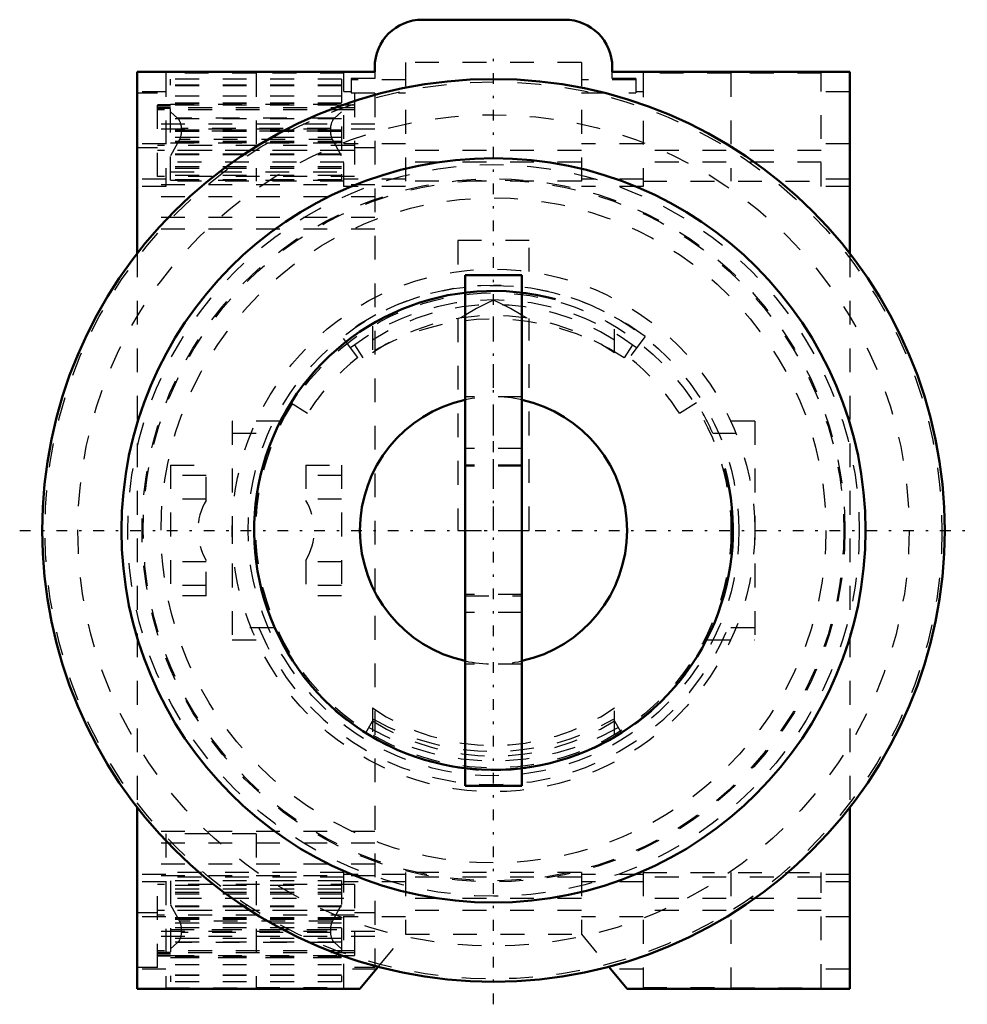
# Model space of a CAD drawing. Header units: millimetres. Extents: x -20 to 20, y -20 to 21.5.
import ezdxf

# ---------------------------------------------------------------- set-up
doc = ezdxf.new("R2010")
doc.units = ezdxf.units.MM
doc.linetypes.add('Center', pattern=[1.5, 0.45, -0.5, 0.05, -0.5])
doc.linetypes.add('Dashed', pattern=[2, 1, -1])
for name, color, linetype, lineweight in [('AM_0', 7, 'Continuous', 30), ('AM_10', 7, 'Continuous', 5), ('AM_3', 7, 'Dashed', 5), ('AM_7', 7, 'Center', 5)]:
    doc.layers.add(name, color=color, linetype=linetype, lineweight=lineweight)

msp = doc.modelspace()

# ---------------------------------------------------------------- linework, layer by layer
at = {"layer": 'AM_0', "color": 7, "linetype": 'Continuous', "lineweight": 50}
for p, q in [((3, 21.5), (-3, 21.5)), ((-5, 19.5), (-5, 19.3)), ((5, 19.3), (5, 19.5)), ((-15, 19.3), (-15, 11.662)), ((-5, 19.3), (-15, 19.3)), ((15, 19.3), (5, 19.3)), ((15, 19.3), (15, 11.662)), ((-13.6, 17.9), (-14.15, 17.9)), ((-6.371, 17.9), (-6.4, 17.9)), ((-13.6, 17.783), (-14.15, 17.783)), ((1.2, 10.75), (-1.2, 10.75)), ((-1.2, 10.75), (-1.2, -10.75)), ((1.2, 10.75), (1.2, -10.75)), ((-1.2, -10.75), (1.2, -10.75)), ((-15, -11.662), (-15, -19.3)), ((15, -11.662), (15, -19.3)), ((-13.6, -17.783), (-14.15, -17.783)), ((-14.15, -17.9), (-13.6, -17.9)), ((-6.4, -17.9), (-6.371, -17.9)), ((-5.63, -19.3), (-4.85, -18.371)), ((4.85, -18.371), (5.63, -19.3)), ((-5.63, -19.3), (-15, -19.3)), ((15, -19.3), (5.63, -19.3))]:
    msp.add_line(p, q, dxfattribs=at)
for radius in [19, 15.666]:
    msp.add_circle((0, 0), radius, dxfattribs=at)
for centre, radius, start, end in [((-3, 19.5), 2, 90, 180), ((3, 19.5), 2, 0, 90), ((0, 0), 5.625, 102.3178, 257.6822), ((0, 0), 5.625, 282.3178, 77.6822)]:
    msp.add_arc(centre, radius, start, end, dxfattribs=at)
at = {"layer": 'AM_10', "color": 7, "linetype": 'Continuous', "lineweight": 50}
msp.add_arc((0, 0), 10.08, 75, 15, dxfattribs=at)
at = {"layer": 'AM_3', "color": 6, "linetype": 'Dashed', "lineweight": 25}
for p, q in [((-3.7, 19.7), (-3.7, 14.48)), ((3.7, 19.7), (-3.7, 19.7)), ((3.7, 19.7), (3.7, 14.48)), ((-13.8, 19.254), (-13.8, 14.48)), ((-10, 19.254), (-13.8, 19.254)), ((-10, 19.254), (-10, 14.7)), ((-6.3, 19.243), (-10, 19.243)), ((-6.3, 14.48), (-6.3, 19.243)), ((-5, 19.3), (-5, 19.02)), ((5, 19.02), (5, 19.3)), ((6.3, 19.243), (6.3, 14.48)), ((10, 19.243), (6.3, 19.243)), ((13.8, 19.254), (10, 19.254)), ((10, 19.254), (10, 14.7)), ((13.8, 14.48), (13.8, 19.254)), ((-6.4, 19), (-13.6, 19)), ((-13.6, 14.746), (-13.6, 19)), ((-6.4, 18.744), (-13.6, 18.744)), ((-6.4, 18.718), (-13.6, 18.718)), ((-6.4, 19), (-6.4, 14.746)), ((-6, 19.02), (-6, 18.419)), ((-5, 19.02), (-6, 19.02)), ((-3.7, 18.97), (-6, 18.97)), ((6, 18.97), (3.7, 18.97)), ((6, 19.02), (5, 19.02)), ((6, 19.02), (6, 18.419)), ((-13.8, 18.469), (-15, 18.469)), ((-14.15, 18.4), (-15, 18.4)), ((-14.15, 14.9), (-14.15, 18.4)), ((-6.4, 18.285), (-13.6, 18.285)), ((-6, 18.469), (-6.3, 18.469)), ((-6, 18.419), (-3.7, 18.419)), ((-5, 18.4), (-5.85, 18.4)), ((-5.85, 18.4), (-5.85, 14.9)), ((-5, 18.4), (-5, -18.4)), ((3.7, 18.419), (6, 18.419)), ((6.3, 18.469), (6, 18.469)), ((15, 18.469), (13.8, 18.469)), ((-6.4, 17.989), (-13.6, 17.989)), ((-6.4, 17.978), (-13.6, 17.978)), ((-6.4, 17.966), (-13.6, 17.966)), ((-13.6, 17.943), (-6.4, 17.943)), ((-6.4, 17.9), (-13.6, 17.9)), ((-5.85, 17.9), (-6.371, 17.9)), ((-5.85, 17.7), (-14.15, 17.7)), ((-5.85, 17.783), (-13.6, 17.783)), ((-13.6, 17.619), (-13.304, 17.352)), ((-6.696, 17.352), (-6.4, 17.619)), ((-5, 17.1), (-15, 17.1)), ((-6.4, 17.328), (-13.6, 17.328)), ((-6.696, 17.352), (-13.304, 17.352)), ((-5, 16.89), (-15, 16.89)), ((-6.4, 16.846), (-13.6, 16.846)), ((-6.4, 16.8), (-13.6, 16.8)), ((-6.851, 16.922), (-13.149, 16.922)), ((-13.149, 16.922), (-13.147, 16.808)), ((-6.853, 16.808), (-13.147, 16.808)), ((-6.853, 16.808), (-6.851, 16.922)), ((-13.8, 16.268), (-15, 16.268)), ((-5.85, 16.2), (-14.15, 16.2)), ((-6.4, 16.54), (-13.6, 16.54)), ((-13.226, 16.451), (-13.6, 15.768)), ((-6.4, 16.373), (-13.6, 16.373)), ((-6.4, 16.317), (-13.6, 16.317)), ((-13.6, 16.312), (-6.4, 16.312)), ((-6.774, 16.451), (-13.226, 16.451)), ((-6.4, 15.768), (-6.774, 16.451)), ((-3.7, 16.268), (-6.3, 16.268)), ((6.3, 16.268), (3.7, 16.268)), ((15, 16.268), (13.8, 16.268)), ((-14.15, 16.1), (-15, 16.1)), ((-5.85, 16), (-14.15, 16)), ((-6.3, 16), (-13.8, 16)), ((-6.4, 15.843), (-13.6, 15.843)), ((-6.4, 15.814), (-13.6, 15.814)), ((-5, 16.1), (-5.85, 16.1)), ((3.7, 16), (-3.7, 16)), ((13.8, 16), (6.3, 16)), ((-6.3, 15.5), (-13.8, 15.5)), ((3.7, 15.5), (-3.7, 15.5)), ((13.8, 15.5), (6.3, 15.5)), ((-6.4, 15.307), (-13.6, 15.307)), ((-6.4, 15.24), (-13.6, 15.24)), ((-13.6, 15.1), (-6.4, 15.1)), ((-6.4, 14.945), (-13.6, 14.945)), ((-13.8, 14.79), (-15, 14.79)), ((-5, 14.542), (-15, 14.542)), ((-5.85, 14.9), (-14.15, 14.9)), ((-6.3, 14.7), (-13.8, 14.7)), ((-6.4, 14.755), (-13.6, 14.755)), ((-13.6, 14.746), (-6.4, 14.745)), ((-3.7, 14.79), (-6.3, 14.79)), ((3.7, 14.7), (-3.7, 14.7)), ((6.3, 14.79), (3.7, 14.79)), ((6.3, 14.7), (13.8, 14.7)), ((15, 14.79), (13.8, 14.79)), ((-13.8, 14.48), (-15, 14.48)), ((-3.7, 14.48), (-6.3, 14.48)), ((6.3, 14.48), (3.7, 14.48)), ((15, 14.48), (13.8, 14.48)), ((-5, 14.046), (-15, 14.046)), ((-5, 13.172), (-15, 13.172)), ((-5, 12.675), (-15, 12.675)), ((1.5, 12.2), (-1.5, 12.2)), ((-1.5, 12.2), (-1.5, 10.897)), ((1.5, 10.897), (1.5, 12.2)), ((-15, 11.662), (-15, -11.662)), ((15, 11.662), (15, -11.662)), ((0, 0), (0, 9.698)), ((-1.5, 8.925), (-1.5, 0)), ((1.5, 0), (1.5, 8.925)), ((-5.1, 8.602), (-5.1, 7.476)), ((5.1, 7.476), (5.1, 8.602)), ((-5.71, 7.277), (-6.379, 8.166)), ((6.379, 8.166), (5.71, 7.277)), ((-5.851, 7.81), (-5.501, 7.271)), ((5.851, 7.81), (5.501, 7.271)), ((1.2, 5.625), (-1.2, 5.625)), ((-8.546, 5.383), (-7.827, 4.93)), ((7.827, 4.93), (8.546, 5.383)), ((-8.992, 4.6), (-11, 4.6)), ((-11, 4.6), (-11, -4.6)), ((11, 4.6), (8.992, 4.6)), ((11, 4.6), (11, -4.6)), ((-11, 4.1), (-9.23, 4.1)), ((9.23, 4.1), (11, 4.1)), ((1.2, 3.45), (-1.2, 3.45)), ((-13.6, 2.75), (-13.6, -2.75)), ((-13.6, 2.75), (-12.1, 2.75)), ((-12.1, 1.262), (-12.1, 2.75)), ((-7.9, 2.75), (-6.4, 2.75)), ((-7.9, 2.75), (-7.9, 1.262)), ((-6.4, 2.75), (-6.4, -2.75)), ((1.2, 2.75), (-1.2, 2.75)), ((1.2, 2.7), (-1.2, 2.7)), ((-12.1, 2.314), (-13.6, 2.314)), ((-6.4, 2.314), (-7.9, 2.314)), ((-12.1, 1.319), (-13.6, 1.319)), ((-6.4, 1.319), (-7.9, 1.319)), ((-1.5, 0), (1.5, 0)), ((-12.1, -1.319), (-13.6, -1.319)), ((-12.1, -2.75), (-12.1, -1.262)), ((-7.9, -1.262), (-7.9, -2.75)), ((-6.4, -1.319), (-7.9, -1.319)), ((-12.1, -2.314), (-13.6, -2.314)), ((-6.4, -2.314), (-7.9, -2.314)), ((-12.1, -2.75), (-13.6, -2.75)), ((-6.4, -2.75), (-7.9, -2.75)), ((1.2, -2.7), (-1.2, -2.7)), ((-1.2, -2.75), (1.2, -2.75)), ((1.2, -3.45), (-1.2, -3.45)), ((-9.256, -4.1), (-11, -4.1)), ((-9.256, -4.1), (-9.229, -4.104)), ((9.229, -4.104), (9.256, -4.1)), ((11, -4.1), (9.256, -4.1)), ((-11, -4.6), (-8.992, -4.6)), ((8.992, -4.6), (11, -4.6)), ((1.2, -5.625), (-1.2, -5.625)), ((-5.1, -7.476), (-5.1, -8.602)), ((5.1, -8.602), (5.1, -7.476)), ((-5.05, -7.947), (-5.392, -8.54)), ((5.05, -7.947), (5.392, -8.54)), ((-5, -12.675), (-15, -12.675)), ((-10, -12.77), (-13.8, -12.77)), ((-13.8, -12.77), (-13.8, -19.254)), ((-10, -12.77), (-10, -19.254)), ((-5, -13.172), (-15, -13.172)), ((-5, -14.046), (-15, -14.046)), ((-13.8, -14.48), (-15, -14.48)), ((-6.3, -14.4), (-13.8, -14.4)), ((-6.3, -19.243), (-6.3, -14.4)), ((-3.7, -14.48), (-6.3, -14.48)), ((3.7, -14.4), (-3.7, -14.4)), ((-3.7, -14.4), (-3.7, -17)), ((3.7, -14.4), (3.7, -17)), ((6.3, -14.48), (3.7, -14.48)), ((6.3, -14.4), (13.8, -14.4)), ((6.3, -14.4), (6.3, -19.243)), ((10, -14.4), (10, -19.254)), ((13.8, -19.254), (13.8, -14.4)), ((15, -14.48), (13.8, -14.48)), ((-5, -14.542), (-15, -14.542)), ((-13.8, -14.79), (-15, -14.79)), ((-5.85, -14.9), (-14.15, -14.9)), ((-14.15, -18.4), (-14.15, -14.9)), ((-6.3, -14.6), (-13.8, -14.6)), ((-6.4, -14.745), (-13.6, -14.746)), ((-13.6, -14.746), (-13.6, -19)), ((-6.4, -14.754), (-13.6, -14.754)), ((-6.4, -14.746), (-6.4, -19)), ((-3.7, -14.79), (-6.3, -14.79)), ((-5.85, -14.9), (-5.85, -18.4)), ((3.7, -14.6), (-3.7, -14.6)), ((6.3, -14.79), (3.7, -14.79)), ((13.8, -14.6), (6.3, -14.6)), ((15, -14.79), (13.8, -14.79)), ((-6.4, -14.945), (-13.6, -14.945)), ((-6.4, -15.1), (-13.6, -15.1)), ((-6.4, -15.24), (-13.6, -15.24)), ((-6.4, -15.307), (-13.6, -15.307)), ((-6.3, -15.5), (-13.8, -15.5)), ((3.7, -15.5), (-3.7, -15.5)), ((13.8, -15.5), (6.3, -15.5)), ((-14.15, -16.1), (-15, -16.1)), ((-5.85, -16), (-14.15, -16)), ((-6.3, -16), (-13.8, -16)), ((-13.6, -15.768), (-13.226, -16.451)), ((-6.4, -15.814), (-13.6, -15.814)), ((-6.4, -15.843), (-13.6, -15.843)), ((-6.774, -16.451), (-6.4, -15.768)), ((-5, -16.1), (-5.85, -16.1)), ((3.7, -16), (-3.7, -16)), ((13.8, -16), (6.3, -16)), ((-13.8, -16.268), (-15, -16.268)), ((-5.85, -16.2), (-14.15, -16.2)), ((-6.4, -16.312), (-13.6, -16.312)), ((-6.4, -16.317), (-13.6, -16.317)), ((-6.4, -16.373), (-13.6, -16.373)), ((-6.4, -16.54), (-13.6, -16.54)), ((-6.774, -16.451), (-13.226, -16.451)), ((-3.7, -16.268), (-6.3, -16.268)), ((6.3, -16.268), (3.7, -16.268)), ((15, -16.268), (13.8, -16.268)), ((-5, -16.89), (-15, -16.89)), ((-6.4, -16.73), (-13.6, -16.73)), ((-13.6, -16.8), (-6.4, -16.8)), ((-13.147, -16.808), (-13.149, -16.922)), ((-6.851, -16.922), (-13.149, -16.922)), ((-6.853, -16.808), (-13.147, -16.808)), ((-6.851, -16.922), (-6.853, -16.808)), ((-5, -17.1), (-15, -17.1)), ((-6.4, -17.179), (-13.6, -17.179)), ((-6.4, -17.328), (-13.6, -17.328)), ((-13.304, -17.352), (-13.6, -17.619)), ((-6.696, -17.352), (-13.304, -17.352)), ((-6.4, -17.619), (-6.696, -17.352)), ((-4.85, -18.371), (-3.7, -17)), ((-3.7, -17), (3.7, -17)), ((3.7, -17), (4.85, -18.371)), ((-5.85, -17.7), (-14.15, -17.7)), ((-5.85, -17.783), (-13.6, -17.783)), ((-13.6, -17.9), (-6.4, -17.9)), ((-6.4, -17.943), (-13.6, -17.943)), ((-6.4, -17.966), (-13.6, -17.966)), ((-13.6, -17.978), (-6.4, -17.978)), ((-6.4, -17.989), (-13.6, -17.989)), ((-6.371, -17.9), (-5.85, -17.9)), ((-14.15, -18.4), (-15, -18.4)), ((-13.8, -18.469), (-15, -18.469)), ((-6.4, -18.285), (-13.6, -18.285)), ((-4.933, -18.469), (-6.3, -18.469)), ((-5, -18.4), (-5.85, -18.4)), ((6.3, -18.469), (4.933, -18.469)), ((15, -18.469), (13.8, -18.469)), ((-6.4, -18.718), (-13.6, -18.718)), ((-6.4, -18.744), (-13.6, -18.744)), ((-6.4, -19), (-13.6, -19)), ((-13.8, -19.254), (-10, -19.254)), ((-10, -19.243), (-6.3, -19.243)), ((6.3, -19.243), (10, -19.243)), ((10, -19.254), (13.8, -19.254))]:
    msp.add_line(p, q, dxfattribs=at)
for points in [[(-13.304, 17.352), (-13.296, 17.345), (-13.282, 17.33), (-13.268, 17.313), (-13.261, 17.304), (-13.254, 17.295), (-13.241, 17.276), (-13.229, 17.255), (-13.218, 17.233), (-13.207, 17.21), (-13.197, 17.186), (-13.192, 17.173), (-13.188, 17.161), (-13.18, 17.135), (-13.173, 17.108), (-13.166, 17.081), (-13.161, 17.053), (-13.156, 17.024), (-13.155, 17.01), (-13.153, 16.995), (-13.15, 16.966), (-13.149, 16.936), (-13.149, 16.922)], [(-6.851, 16.922), (-6.851, 16.936), (-6.85, 16.966), (-6.847, 16.995), (-6.845, 17.01), (-6.844, 17.024), (-6.839, 17.053), (-6.834, 17.081), (-6.827, 17.108), (-6.82, 17.135), (-6.812, 17.161), (-6.808, 17.173), (-6.803, 17.186), (-6.793, 17.21), (-6.782, 17.233), (-6.771, 17.255), (-6.759, 17.276), (-6.746, 17.295), (-6.739, 17.304), (-6.732, 17.313), (-6.718, 17.33), (-6.704, 17.345), (-6.696, 17.352)], [(-13.147, 16.808), (-13.147, 16.797), (-13.147, 16.776), (-13.148, 16.754), (-13.148, 16.743), (-13.149, 16.732), (-13.151, 16.71), (-13.153, 16.689), (-13.156, 16.668), (-13.16, 16.647), (-13.164, 16.626), (-13.166, 16.616), (-13.168, 16.606), (-13.173, 16.586), (-13.179, 16.566), (-13.185, 16.547), (-13.191, 16.528), (-13.198, 16.51), (-13.202, 16.501), (-13.206, 16.492), (-13.214, 16.475), (-13.222, 16.459), (-13.226, 16.451)], [(-6.774, 16.451), (-6.778, 16.459), (-6.786, 16.475), (-6.794, 16.492), (-6.798, 16.501), (-6.802, 16.51), (-6.809, 16.528), (-6.815, 16.547), (-6.821, 16.566), (-6.827, 16.586), (-6.832, 16.606), (-6.834, 16.616), (-6.836, 16.626), (-6.84, 16.647), (-6.844, 16.668), (-6.847, 16.689), (-6.849, 16.71), (-6.851, 16.732), (-6.852, 16.743), (-6.852, 16.754), (-6.853, 16.776), (-6.853, 16.797), (-6.853, 16.808)], [(0, 9.698), (-0.24, 9.583), (-0.71, 9.34), (-1.168, 9.079), (-1.393, 8.942)], [(1.393, 8.942), (1.168, 9.079), (0.71, 9.34), (0.24, 9.583), (0, 9.698)], [(-13.226, -16.451), (-13.222, -16.459), (-13.214, -16.475), (-13.206, -16.492), (-13.202, -16.501), (-13.198, -16.51), (-13.191, -16.528), (-13.185, -16.547), (-13.179, -16.566), (-13.173, -16.586), (-13.168, -16.606), (-13.166, -16.616), (-13.164, -16.626), (-13.16, -16.647), (-13.156, -16.668), (-13.153, -16.689), (-13.151, -16.71), (-13.149, -16.732), (-13.148, -16.743), (-13.148, -16.754), (-13.147, -16.776), (-13.147, -16.797), (-13.147, -16.808)], [(-6.853, -16.808), (-6.853, -16.797), (-6.853, -16.776), (-6.852, -16.754), (-6.852, -16.743), (-6.851, -16.732), (-6.849, -16.71), (-6.847, -16.689), (-6.844, -16.668), (-6.84, -16.647), (-6.836, -16.626), (-6.834, -16.616), (-6.832, -16.606), (-6.827, -16.586), (-6.821, -16.566), (-6.815, -16.547), (-6.809, -16.528), (-6.802, -16.51), (-6.798, -16.501), (-6.794, -16.492), (-6.786, -16.475), (-6.778, -16.459), (-6.774, -16.451)], [(-13.149, -16.922), (-13.149, -16.936), (-13.15, -16.966), (-13.153, -16.995), (-13.155, -17.01), (-13.156, -17.024), (-13.161, -17.053), (-13.166, -17.081), (-13.173, -17.108), (-13.18, -17.135), (-13.188, -17.161), (-13.192, -17.173), (-13.197, -17.186), (-13.207, -17.21), (-13.218, -17.233), (-13.229, -17.255), (-13.241, -17.276), (-13.254, -17.295), (-13.261, -17.304), (-13.268, -17.313), (-13.282, -17.33), (-13.296, -17.345), (-13.304, -17.352)], [(-6.696, -17.352), (-6.704, -17.345), (-6.718, -17.33), (-6.732, -17.313), (-6.739, -17.304), (-6.746, -17.295), (-6.759, -17.276), (-6.771, -17.255), (-6.782, -17.233), (-6.793, -17.21), (-6.803, -17.186), (-6.808, -17.173), (-6.812, -17.161), (-6.82, -17.135), (-6.827, -17.108), (-6.834, -17.081), (-6.839, -17.053), (-6.844, -17.024), (-6.845, -17.01), (-6.847, -16.995), (-6.85, -16.966), (-6.851, -16.936), (-6.851, -16.922)]]:
    msp.add_lwpolyline(points, dxfattribs=at)
for radius in [18.882, 17.5, 15.4, 14.8, 14.75, 14, 11, 10.33, 10]:
    msp.add_circle((0, 0), radius, dxfattribs=at)
for centre, radius, start, end in [((0, -0.3), 10.6, 53, 127), ((0, -0.3), 10, 53, 127), ((0, 0), 9.5, 57.5311, 122.4689), ((0, -1.2), 10.1, 57, 123), ((0, 0), 9.05, 55.6993, 124.3007), ((0, 0), 9.25, 128.1184, 147.795), ((0, 0), 9.25, 32.205, 51.8816), ((0, 0), 5.625, 77.6822, 102.3178), ((0, 0), 10.1, 147.795, 156.0499), ((0, 0), 10.1, 23.9501, 32.205), ((-10, 0), 2.45, 148.9973, 211.0027), ((-10, 0), 2.45, 328.9973, 31.0027), ((0, 0), 10.7, 202.5306, 337.4694), ((0, 0), 10.1, 203.9726, 336.0274), ((0, 0), 5.625, 257.6822, 282.3178), ((0, 0), 9.05, 235.6993, 304.3007), ((0, 0), 9.5, 237.5311, 302.4689), ((0, 0.8), 10.1, 240, 300), ((0, 0.8), 10.5, 240, 300)]:
    msp.add_arc(centre, radius, start, end, dxfattribs=at)
at = {"layer": 'AM_7', "color": 4, "linetype": 'Center', "lineweight": 25}
for p, q in [((0, -19.95), (0, 19.95)), ((-19.95, 0), (19.95, 0)), ((-1.32, 0), (1.32, 0))]:
    msp.add_line(p, q, dxfattribs=at)

doc.saveas('drawing.dxf')
